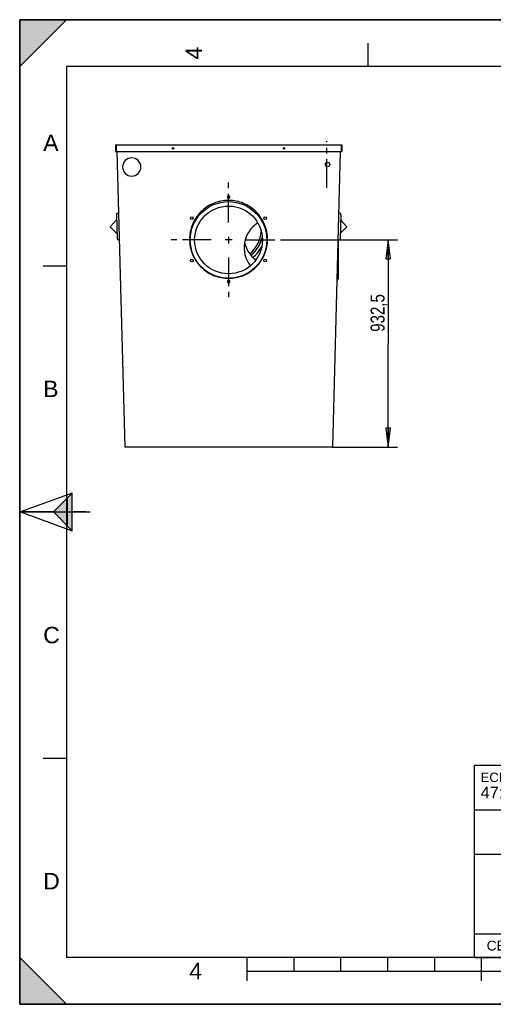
# Model space of a CAD drawing. Header units: millimetres. Extents: x 0 to 297, y 0 to 210.
# Tile 1 of 2: x 0 to 101, y 0 to 210. Entities that reach past the tile are written whole.
import ezdxf

# ---------------------------------------------------------------- set-up
doc = ezdxf.new("R2010")
doc.units = ezdxf.units.MM
doc.header["$LTSCALE"] = 16.335
doc.linetypes.add('CENTER', pattern=[0.6, 0.375, -0.075, 0.075, -0.075])
doc.layers.get('0').update_dxf_attribs({"linetype": 'CONTINUOUS'})
doc.layers.add('AXES_REF', color=7, linetype='CONTINUOUS')
doc.styles.get("Standard").update_dxf_attribs({"font": 'txt', "width": 0.8})
doc.styles.add('TEXTSTYLE_2', font='arial.ttf')
doc.styles.add('TEXTSTYLE_3', font='arial.ttf')
doc.dimstyles.new('DIMSTYLE_1', dxfattribs={"dimtxt": 3, "dimasz": 4, "dimexe": 2, "dimexo": 0.0625, "dimgap": 0.75, "dimtad": 1, "dimlfac": 21.106588, "dimtxsty": 'Standard', "dimblk": 'CLOSED', "dimblk1": 'CLOSED', "dimblk2": 'CLOSED', "dimcen": 0.09, "dimclrt": 7, "dimazin": 2, "dimtp": 0.01, "dimtm": 0.01, "dimtfac": 1, "dimtofl": 0, "dimtmove": 0, "dimatfit": 3, "dimldrblk": 'CLOSED', "dimfxl": 1, "dimtolj": 1, "dimarcsym": 0})

# ---------------------------------------------------------------- blocks, each defined once
blk = doc.blocks.new('MARGEA4_BL0', base_point=(148.51, 105.01))
at = {"color": 7, "linetype": 'Continuous'}
for p, q in [((0.01, 0.01), (0.01, 210.01)), ((297.01, 0.01), (297.01, 210.01)), ((297.01, 210.01), (0.01, 210.01)), ((0.01, 0.01), (0.01, 210.01)), ((0.01, 200.01), (10.01, 210.01)), ((10.01, 210.01), (0.01, 210.01)), ((0.01, 210.01), (0.01, 200.01)), ((0.01, 210.01), (0.01, 0.01)), ((0.01, 200.01), (10.01, 210.01)), ((148.51, 210.01), (148.51, 200.01)), ((287.01, 210.01), (297.01, 200.01)), ((297.01, 210.01), (287.01, 210.01)), ((297.01, 200.01), (287.01, 210.01)), ((297.01, 0.01), (297.01, 210.01)), ((297.01, 200.01), (297.01, 210.01)), ((74.26, 205.01), (74.26, 200.01)), ((222.76, 205.01), (222.76, 200.01)), ((287.01, 200.01), (10.01, 200.01)), ((10.01, 200.01), (10.01, 10.01)), ((287.01, 10.01), (287.01, 200.01)), ((5.01, 157.51), (10.01, 157.51)), ((292.01, 157.51), (287.01, 157.51)), ((0.01, 105.01), (15.01, 105.01)), ((297.01, 105.01), (287.01, 105.01)), ((5.01, 52.51), (10.01, 52.51)), ((292.01, 52.51), (287.01, 52.51)), ((0.01, 10.01), (10.01, 0.01)), ((0.01, 0.01), (0.01, 10.01)), ((0.01, 10.01), (10.01, 0.01)), ((287.01, 10.01), (10.01, 10.01)), ((48.51, 5.01), (48.51, 10.01)), ((58.51, 7.01), (58.51, 10.01)), ((68.51, 7.01), (68.51, 10.01)), ((78.51, 7.01), (78.51, 10.01)), ((88.51, 7.01), (88.51, 10.01)), ((98.51, 5.01), (98.51, 10.01)), ((108.51, 7.01), (108.51, 10.01)), ((118.51, 7.01), (118.51, 10.01)), ((128.51, 7.01), (128.51, 10.01)), ((138.51, 7.01), (138.51, 10.01)), ((148.51, 0.01), (148.51, 10.01)), ((158.51, 7.01), (158.51, 10.01)), ((168.51, 7.01), (168.51, 10.01)), ((178.51, 7.01), (178.51, 10.01)), ((188.51, 7.01), (188.51, 10.01)), ((198.51, 5.01), (198.51, 10.01)), ((208.51, 7.01), (208.51, 10.01)), ((218.51, 7.01), (218.51, 10.01)), ((228.51, 7.01), (228.51, 10.01)), ((238.51, 7.01), (238.51, 10.01)), ((248.51, 5.01), (248.51, 10.01)), ((297.01, 10.01), (287.01, 0.01)), ((297.01, 10.01), (287.01, 0.01)), ((297.01, 0.01), (297.01, 10.01)), ((248.51, 7.01), (48.51, 7.01)), ((297.01, 0.01), (0.01, 0.01)), ((10.01, 0.01), (0.01, 0.01)), ((297.01, 0.01), (0.01, 0.01)), ((287.01, 0.01), (297.01, 0.01))]:
    blk.add_line(p, q, dxfattribs=at)
for points in [[(0.01, 200.01), (10.01, 210.01), (0.01, 210.01)], [(287.01, 210.01), (297.01, 200.01), (297.01, 210.01)], [(0.01, 10.01), (10.01, 0.01), (0.01, 0.01)], [(297.01, 10.01), (287.01, 0.01), (297.01, 0.01)]]:
    blk.add_solid(points, dxfattribs=at)
at = {"color": 7, "linetype": 'Continuous', "style": 'TEXTSTYLE_2', "oblique": 0}
for s, p in [('4', (38.89, 201.51)), ('3', (113.14, 201.51)), ('2', (187.39, 201.51)), ('1', (261.64, 201.51)), ('A', (292.01, 182.01)), ('B', (292.01, 129.51)), ('C', (292.01, 77.01)), ('D', (292.01, 24.51))]:
    blk.add_text(s, height=3.5, rotation=90, dxfattribs=at).set_placement(p)
for s, p in [('A', (5.01, 182.01)), ('B', (5.01, 129.51)), ('C', (5.01, 77.01)), ('D', (5.01, 24.51)), ('4', (36.17, 5.35)), ('1', (258.71, 5.52))]:
    blk.add_text(s, height=3.5, dxfattribs=at).set_placement(p)
blk = doc.blocks.new('REPERE_ORIENTATION_BL2', base_point=(7.19, 105.02))
at = {"color": 7, "linetype": 'Continuous'}
for p, q in [((11.19, 109.02), (0.19, 105.02)), ((7.19, 105.02), (11.19, 109.02)), ((10.19, 102.02), (10.19, 108.02)), ((11.19, 101.02), (11.19, 109.02)), ((0.19, 105.02), (11.19, 101.02)), ((7.19, 105.02), (0.19, 105.02)), ((7.19, 105.02), (11.19, 101.02)), ((14.19, 105.02), (11.19, 105.02))]:
    blk.add_line(p, q, dxfattribs=at)
blk.add_solid([(11.19, 109.02), (7.19, 105.02), (11.19, 101.02)], dxfattribs=at)
blk = doc.blocks.new('_CLOSED')
at = {"color": 0, "linetype": 'ByBlock'}
for p, q in [((0, 0), (-1, 0.125)), ((-1, 0.125), (-1, -0.125)), ((-1, -0.125), (0, 0)), ((-1, 0), (0, 0))]:
    blk.add_line(p, q, dxfattribs=at)
blk = doc.blocks.new('*D1')
at = {"color": 7, "linetype": 'Continuous', "transparency": 16777216}
for p, q in [((56.83, 163.04), (80.58, 163.04)), ((78.58, 163.04), (78.58, 140.95)), ((78.58, 118.86), (78.58, 140.95)), ((66.75, 118.86), (80.58, 118.86))]:
    blk.add_line(p, q, dxfattribs=at)
at = {"color": 7, "linetype": 'Continuous', "transparency": 16777216, "xscale": 4, "yscale": 4, "zscale": 4}
for p, rotation in [((78.58, 163.04), 90), ((78.58, 118.86), 270)]:
    blk.add_blockref('_CLOSED', p, dxfattribs=dict(at, rotation=rotation))
at = {"color": 7, "linetype": 'Continuous', "transparency": 16777216, "insert": (74.83, 147.46), "char_height": 3, "width": 12, "attachment_point": 2, "rotation": 90, "line_spacing_factor": 0.9}
blk.add_mtext('932,5', dxfattribs=at)
blk = doc.blocks.new('*T8')
at = {"color": 7, "linetype": 'Continuous'}
for p, q in [((0, 0), (0, 41)), ((0, 41), (190, 41)), ((25, 22), (25, 41)), ((170, 5), (170, 41)), ((190, 0), (190, 41)), ((0, 31.5), (25, 31.5)), ((0, 22), (190, 22)), ((110, 5), (110, 22)), ((170, 15), (190, 15)), ((0, 5), (190, 5)), ((0, 0), (190, 0))]:
    blk.add_line(p, q, dxfattribs=at)
at = {"color": 7, "linetype": 'Continuous', "line_spacing_factor": 0.9, "style": 'TEXTSTYLE_3'}
for s, insert, char_height, width, attachment_point in [('ECHELLE :\\P\\H2.5;47:1000', (1.28, 39.4), 2, 28.5204, 1), ('TITRE :\\P\\H3.0;Séparateur hydro avec débourbeur et by-pass TN10 Classe 1 AT', (26.28, 39.4), 2, 241.6283, 1), ('A4', (180, 34), 5, 17.0632, 2), ('REFERENCE PRODUIT :\\P\\H3.0;SH4/4799/10', (111.28, 20.4), 2, 64.1338, 1), ('FR', (180, 20), 3, 11.1524, 2), ('FOLIO :  \\P\\H3.0;1/1', (180, 12.81), 1.5, 17.197, 2), ('CE PLAN EST LA PROPRIETE DE LA SOCIETE SIMOP ET NE PEUT ETRE REPRODUIT OU COMMUNIQUE SANS SON AUTORISATION', (95, 3.55), 2.1, 368.8974, 2)]:
    blk.add_mtext(s, dxfattribs=dict(at, insert=insert, char_height=char_height, width=width, attachment_point=attachment_point))

msp = doc.modelspace()

# ---------------------------------------------------------------- linework, layer by layer
at = {"color": 7, "linetype": 'Continuous'}
for p, q in [((0, 0), (0, 210)), ((0, 210), (297, 210)), ((20.40363, 183.29184), (20.40363, 181.87048)), ((20.40363, 183.29184), (68.6824, 183.29184)), ((20.54577, 183.29184), (20.54577, 181.87048)), ((68.54026, 183.29184), (68.54026, 181.87048)), ((68.6824, 183.29184), (68.6824, 181.87048)), ((20.40363, 181.87048), (68.6824, 181.87048)), ((20.74504, 181.87048), (22.39511, 118.85698)), ((68.34099, 181.87048), (66.69092, 118.85698)), ((20.62141, 168.49228), (20.75784, 163.28242)), ((68.46462, 168.49228), (68.32819, 163.28242)), ((19.31634, 165.85139), (20.65173, 167.33449)), ((68.4343, 167.33449), (69.76969, 165.85139)), ((20.72752, 164.44021), (19.31634, 165.85139)), ((69.76969, 165.85139), (68.35851, 164.44021)), ((67.99541, 154.90324), (67.99541, 163.07278)), ((67.88439, 154.63523), (67.62091, 154.37175)), ((66.69092, 118.85698), (22.39511, 118.85698)), ((0, 0), (297, 0))]:
    msp.add_line(p, q, dxfattribs=at)
msp.add_circle((44.54301, 163.0375), 8.1728, dxfattribs=at)
for centre, radius, start, end in [((20.85823, 168.49848), 0.23689, 1.5, 181.5), ((68.2278, 168.49848), 0.23689, 358.5, 178.5), ((20.99465, 163.28863), 0.23689, 181.5, 1.5), ((44.54301, 165.40642), 7.43355, 310.1819442, 345.7028465), ((68.09138, 163.28863), 0.23689, 178.5, 358.5), ((44.54301, 165.40642), 8.03067, 310.409347, 331.9337279), ((67.61638, 154.90324), 0.37903, 315, 360)]:
    msp.add_arc(centre, radius, start, end, dxfattribs=at)
at = {"layer": 'AXES_REF', "color": 7, "linetype": 'CENTER'}
for p, q in [((65.51922, 174.1239), (65.51922, 184.12762)), ((44.54301, 166.75), (44.54301, 175.26273)), ((40.83051, 163.0375), (32.31778, 163.0375)), ((48.25551, 163.0375), (56.76825, 163.0375)), ((44.54301, 159.325), (44.54301, 150.81226))]:
    msp.add_line(p, q, dxfattribs=at)
at = {"layer": 'AXES_REF', "color": 7, "linetype": 'Continuous'}
for p, q in [((45.28551, 163.0375), (43.80051, 163.0375)), ((44.54301, 163.78), (44.54301, 162.295))]:
    msp.add_line(p, q, dxfattribs=at)
for centre, radius in [((32.69837, 182.58116), 0.15398), ((56.38766, 182.58116), 0.15398), ((65.66145, 179.12405), 0.47379), ((44.54301, 163.0375), 7.22523), ((36.72666, 167.67204), 0.28418), ((52.35936, 167.67204), 0.28418), ((36.72654, 158.64952), 0.28418), ((52.35949, 158.64952), 0.28418)]:
    msp.add_circle(centre, radius, dxfattribs=at)
for centre, radius, start, end in [((23.89881, 178.60229), 1.94254, 0.0184966, 179.9815034), ((23.89881, 178.60354), 1.94254, 180.0184966, 359.9815034), ((44.54295, 172.1833), 0.28418, 89.9870174, 270.0129826), ((44.54308, 172.1833), 0.28418, 269.9870174, 90.0129826), ((54.06611, 161.37925), 6.21844, 121.7795498, 218.4646412), ((44.54301, 165.40642), 7.01203, 310.2848441, 355.5419574), ((54.06611, 163.74817), 6.20659, 190.7282241, 233.4193299), ((44.54295, 154.13825), 0.28418, 89.9870174, 270.0129826), ((44.54308, 154.13825), 0.28418, 269.9870174, 90.0129826)]:
    msp.add_arc(centre, radius, start, end, dxfattribs=at)
for points, knots in [([(44.54301, 171.47286), (43.46159, 171.47286), (41.27517, 171.04036), (38.51141, 169.19063), (36.66083, 166.42781), (36.22808, 164.24186), (36.22808, 163.16077)], [0, 0, 0, 0, 0.250039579, 0.500055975, 0.750039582, 1, 1, 1, 1]), ([(52.85795, 163.16077), (52.85795, 164.24186), (52.4252, 166.42781), (50.57462, 169.19063), (47.81086, 171.04036), (45.62444, 171.47286), (44.54301, 171.47286)], [0, 0, 0, 0, 0.249960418, 0.499944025, 0.749960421, 1, 1, 1, 1]), ([(36.22808, 163.16077), (36.22808, 162.07969), (36.66083, 159.89373), (38.51141, 157.13091), (41.27517, 155.28118), (43.46159, 154.84868), (44.54301, 154.84868)], [0, 0, 0, 0, 0.249960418, 0.499944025, 0.749960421, 1, 1, 1, 1]), ([(44.54301, 154.84868), (45.62444, 154.84868), (47.81086, 155.28118), (50.57462, 157.13091), (52.4252, 159.89373), (52.85795, 162.07969), (52.85795, 163.16077)], [0, 0, 0, 0, 0.250039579, 0.500055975, 0.750039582, 1, 1, 1, 1])]:
    msp.add_open_spline(points, degree=3, knots=knots, dxfattribs=at)

# ---------------------------------------------------------------- block references
at = {"color": 7, "linetype": 'Continuous'}
for name, p in [('MARGEA4_BL0', (148.51414, 105.0139)), ('REPERE_ORIENTATION_BL2', (7.19169, 105.01646))]:
    msp.add_blockref(name, p, dxfattribs=at)
msp.add_blockref('*T8', (97.01415, 10.01389))

# ---------------------------------------------------------------- dimensions: what is measured, and where the dimension line sits
dim = msp.add_linear_dim(base=(78.58101, 163.0375), p1=(66.69092, 118.85698), p2=(56.76825, 163.0375), angle=90, dimstyle='DIMSTYLE_1', dxfattribs=at)
dim.commit()
dim.dimension.update_dxf_attribs({"geometry": '*D1', "text_midpoint": (78.58101, 147.53685), "dimtype": 160})

doc.saveas('drawing.dxf')
